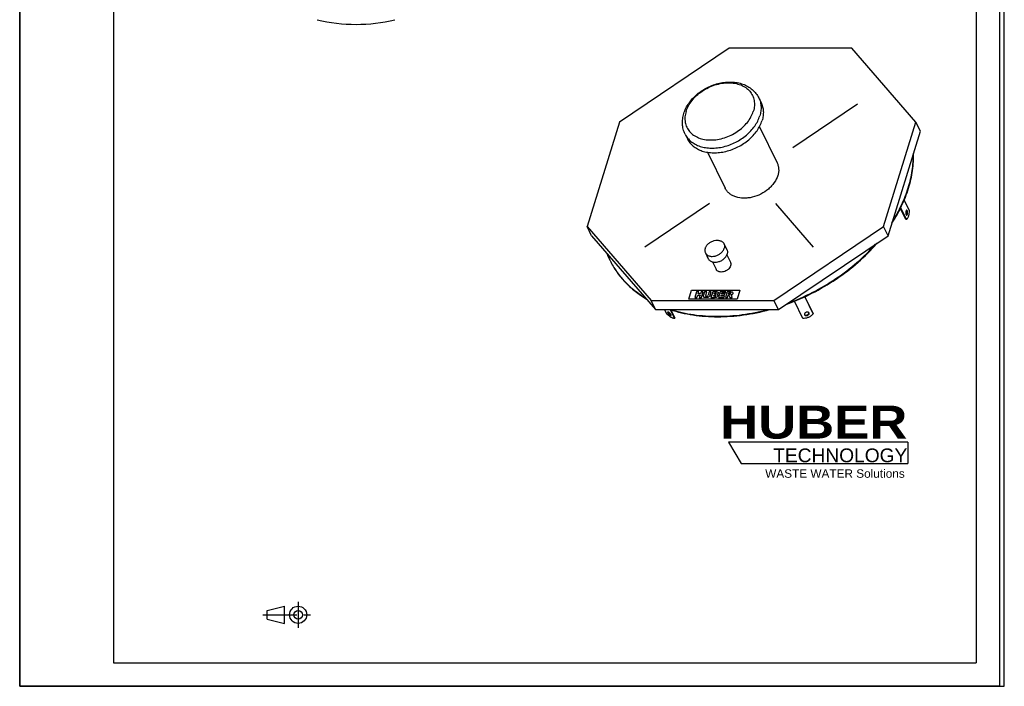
# Model space of a CAD drawing. Header units: millimetres. Extents: x 0 to 2625, y 0 to 3712.
# Tile 1 of 2: x 0 to 2625, y 0 to 1777. Entities that reach past the tile are written whole.
import ezdxf

# ---------------------------------------------------------------- set-up
doc = ezdxf.new("R2010")
doc.units = ezdxf.units.MM
doc.header["$LTSCALE"] = 242
doc.linetypes.add('CENTER', pattern=[0.6, 0.375, -0.075, 0.075, -0.075])
doc.layers.get('0').update_dxf_attribs({"linetype": 'CONTINUOUS'})
for name, color, linetype in [('_ACHSEN', 7, 'CONTINUOUS'), ('_KURVEN', 7, 'CONTINUOUS'), ('HUBER_Logo_BL0', 7, 'CONTINUOUS')]:
    doc.layers.add(name, color=color, linetype=linetype)
doc.styles.add('TEXTSTYLE_2', font='ariblk.ttf')
doc.styles.add('TEXTSTYLE_3', font='arial.ttf')

# ---------------------------------------------------------------- blocks, each defined once
blk = doc.blocks.new('HUBER_LOGO_BL0', base_point=(2132.2, 631))
at = {"layer": 'HUBER_Logo_BL0', "color": 5, "linetype": 'CONTINUOUS'}
for p, q in [((2367.8, 650.3), (1889.7, 650.3)), ((1889.7, 650.3), (1923.4, 594.1)), ((2367.8, 650.3), (2367.8, 594.1)), ((1923.4, 594.1), (2367.8, 594.1))]:
    blk.add_line(p, q, dxfattribs=at)
at = {"layer": 'HUBER_Logo_BL0', "color": 2, "linetype": 'CONTINUOUS', "attachment_point": 3, "line_spacing_factor": 0.78}
for s, insert, char_height, width, style in [('HUBER\\P\\Farial.ttf;\\H36.5625;TECHNOLOGY ', (2366.4, 747.9), 87.75, 484.59, 'TEXTSTYLE_2'), ('WASTE WATER Solutions', (2359.5, 578.3), 22.5, 371.292, 'TEXTSTYLE_3')]:
    blk.add_mtext(s, dxfattribs=dict(at, insert=insert, char_height=char_height, width=width, style=style))
blk = doc.blocks.new('PROJEKTIONSMETHODE_1_BL1', base_point=(712.5, 190.6))
at = {"color": 2, "linetype": 'CONTINUOUS'}
for p, q in [((659.8, 202.1), (705.6, 213.5)), ((705.6, 167.7), (705.6, 213.5)), ((659.8, 179.2), (659.8, 202.1)), ((659.8, 179.2), (705.6, 167.7))]:
    blk.add_line(p, q, dxfattribs=at)
at = {"color": 2, "linetype": 'CENTER'}
for p, q in [((742.3, 225), (742.3, 156.2)), ((648.3, 190.6), (776.7, 190.6))]:
    blk.add_line(p, q, dxfattribs=at)
at = {"color": 2, "linetype": 'CONTINUOUS'}
for radius in [22.9, 11.5]:
    blk.add_circle((742.3, 190.6), radius, dxfattribs=at)

msp = doc.modelspace()

# ---------------------------------------------------------------- linework, layer by layer
at = {"color": 7, "linetype": 'CONTINUOUS'}
for p, q in [((0, 0), (0, 3712.5)), ((0, 0), (0, 3712.5)), ((2625, 0), (2625, 3712.5)), ((2625, 0), (2625, 3712.5)), ((1891.29, 1700.27), (1599, 1503.42)), ((2218.63, 1700.27), (1891.29, 1700.27)), ((2389.27, 1503.42), (2218.63, 1700.27)), ((1599, 1503.42), (1512.97, 1225.03)), ((2303.24, 1225.03), (2389.27, 1503.42)), ((2401.16, 1479.18), (2389.27, 1503.42)), ((2315.13, 1200.78), (2401.16, 1479.18)), ((1524.86, 1200.78), (1512.97, 1225.03)), ((1512.97, 1225.03), (1683.6, 1028.18)), ((2010.94, 1028.18), (2303.24, 1225.03)), ((2315.13, 1200.78), (2303.24, 1225.03)), ((1524.86, 1200.78), (1695.5, 1003.93)), ((2022.84, 1003.93), (2315.13, 1200.78)), ((1683.6, 1028.18), (2010.94, 1028.18)), ((1695.5, 1003.93), (1683.6, 1028.18)), ((2022.84, 1003.93), (2010.94, 1028.18)), ((1695.5, 1003.93), (2022.84, 1003.93)), ((0, 0), (2625, 0)), ((0, 0), (2625, 0))]:
    msp.add_line(p, q, dxfattribs=at)
at = {"color": 3, "linetype": 'CONTINUOUS'}
for p, q in [((2612.5, 3687.5), (2612.5, 0)), ((0, 1856.25), (0, 0)), ((2612.5, 0), (0, 0))]:
    msp.add_line(p, q, dxfattribs=at)
at = {"color": 5, "linetype": 'CONTINUOUS'}
for p, q in [((250, 3625), (250, 62.5)), ((2550, 3625), (2550, 62.5)), ((250, 62.5), (2550, 62.5))]:
    msp.add_line(p, q, dxfattribs=at)
at = {"color": 7, "linetype": 'CONTINUOUS'}
for centre, radius, start, end in [((896.69, 2201.53), 437.5, 256.28774, 283.71226), ((1778.13, 1236.55), 228.21, 201.21171, 206.13565), ((1777.7, 1236.35), 227.73, 206.1385, 206.48687)]:
    msp.add_arc(centre, radius, start, end, dxfattribs=at)
for points, knots in [([(2368.97, 1328.77), (2373.58, 1343.67), (2380.57, 1373.55), (2382.82, 1404.18), (2382.64, 1419.15)], [0, 0, 0, 0, 0.5103327, 1, 1, 1, 1]), ([(2369.58, 1327.52), (2374.35, 1342.93), (2381.5, 1373.84), (2383.57, 1405.53), (2383.19, 1420.98)], [0, 0, 0, 0, 0.5106448, 1, 1, 1, 1]), ([(2325.43, 1234.07), (2334.97, 1248.92), (2351.89, 1279.14), (2364.6, 1311.39), (2369.58, 1327.52)], [0, 0, 0, 0, 0.5111501, 1, 1, 1, 1]), ([(2326.78, 1238.39), (2335.86, 1252.78), (2351.98, 1282.05), (2364.16, 1313.19), (2368.97, 1328.77)], [0, 0, 0, 0, 0.5107983, 1, 1, 1, 1]), ([(2043.55, 1017.86), (2067.02, 1026.27), (2112.92, 1046.04), (2177.23, 1083.7), (2235.47, 1128.41), (2269.78, 1162.72), (2285.38, 1180.73)], [0, 0, 0, 0, 0.2539581, 0.5075667, 0.7573175, 1, 1, 1, 1]), ([(2048.26, 1021.03), (2070.76, 1029.34), (2114.78, 1048.67), (2176.56, 1085.04), (2232.72, 1127.94), (2266, 1160.72), (2281.22, 1177.92)], [0, 0, 0, 0, 0.2538747, 0.507284, 0.756985, 1, 1, 1, 1]), ([(1573.86, 1134.79), (1578.99, 1124.34), (1590.93, 1104.1), (1613.42, 1076.58), (1640.23, 1052.18), (1660.43, 1038.4), (1671.06, 1032.11)], [0, 0, 0, 0, 0.2435905, 0.4898691, 0.7413105, 1, 1, 1, 1]), ([(1573.87, 1134.79), (1578.97, 1124.55), (1590.8, 1104.72), (1612.94, 1077.73), (1639.26, 1053.75), (1659.05, 1040.16), (1669.47, 1033.94)], [0, 0, 0, 0, 0.2436589, 0.4900165, 0.7414585, 1, 1, 1, 1]), ([(1733.99, 1003.91), (1753.83, 997.44), (1795.82, 987.79), (1861.71, 983.22), (1930.44, 988.21), (1976.33, 997.69), (1999.25, 1003.91)], [0, 0, 0, 0, 0.2330023, 0.4784345, 0.7348962, 1, 1, 1, 1]), ([(1737.29, 1003.9), (1756.59, 997.86), (1797.3, 988.85), (1861.04, 984.57), (1927.43, 989.22), (1971.79, 998.09), (1993.95, 1003.9)], [0, 0, 0, 0, 0.2335718, 0.4791287, 0.7353438, 1, 1, 1, 1])]:
    msp.add_open_spline(points, degree=3, knots=knots, dxfattribs=at)
at = {"layer": '_ACHSEN', "color": 7, "linetype": 'CONTINUOUS'}
for p, q in [((1970.49, 1568.2), (1976.59, 1555.76)), ((1773.89, 1471.72), (1779.99, 1459.29)), ((1972.16, 1491.03), (2019.27, 1395.01)), ((1833.9, 1423.19), (1881.02, 1327.17)), ((2357.87, 1295.46), (2371.45, 1267.79)), ((2362.35, 1244.29), (2347.92, 1273.69)), ((2364.19, 1244.29), (2348.84, 1275.57)), ((2364.19, 1244.29), (2362.35, 1244.29)), ((1828.27, 1155.11), (1835.89, 1139.57)), ((1877.64, 1179.34), (1885.27, 1163.8)), ((1847.11, 1131.01), (1856.8, 1111.27)), ((1885.18, 1149.69), (1894.87, 1129.95)), ((2087.65, 980.51), (2065.25, 1026.14)), ((2092.76, 1038.02), (2115.21, 992.26)), ((2092.89, 1038.08), (2114.71, 993.61)), ((1725.16, 992.26), (1719.43, 1003.93)), ((1733.96, 1003.93), (1745.46, 980.51)), ((1736.33, 1003.19), (1746.8, 981.86)), ((1745.46, 980.51), (1746.8, 981.86)), ((2092.28, 990.34), (2092.41, 990.05)), ((2104.48, 994.85), (2104.35, 995.14)), ((2115.21, 992.26), (2114.71, 993.61))]:
    msp.add_line(p, q, dxfattribs=at)
for points, knots in [([(1770.58, 1526.42), (1772.07, 1531.24), (1775.92, 1540.76), (1783.92, 1554.16), (1793.97, 1566.64), (1809.87, 1581.82), (1833.35, 1597.14), (1859.73, 1606.66), (1881.46, 1610.23), (1897.51, 1610.77), (1913.08, 1609.12), (1927.81, 1605.25), (1941.36, 1599.14), (1953.34, 1590.84), (1963.33, 1580.51), (1968.41, 1572.43), (1970.49, 1568.2)], [0, 0, 0, 0, 0.0602779, 0.1223036, 0.1860801, 0.2514014, 0.3847444, 0.5182103, 0.5836709, 0.647619, 0.7098281, 0.7702794, 0.8291551, 0.8867903, 0.9435979, 1, 1, 1, 1]), ([(1976.59, 1555.76), (1978.32, 1552.23), (1981.09, 1544.7), (1982.88, 1532.64), (1982.31, 1520.04), (1980.43, 1511.69), (1979.14, 1507.53)], [0, 0, 0, 0, 0.2390843, 0.4829162, 0.7355749, 1, 1, 1, 1]), ([(1773.89, 1471.72), (1771.86, 1475.84), (1768.64, 1484.56), (1766.53, 1498.39), (1767.1, 1512.55), (1769.17, 1521.85), (1770.58, 1526.42)], [0, 0, 0, 0, 0.2457505, 0.4931759, 0.7440196, 1, 1, 1, 1]), ([(1779.99, 1459.29), (1781.83, 1455.52), (1786.44, 1448.3), (1795.65, 1439.07), (1806.95, 1431.62), (1820, 1426.13), (1834.49, 1422.7), (1850.05, 1421.4), (1866.3, 1422.26), (1882.83, 1425.25), (1899.25, 1430.29), (1920.34, 1439.53), (1939.62, 1452.23), (1955.84, 1467.76), (1965.96, 1480.3), (1973.9, 1493.54), (1977.7, 1502.86), (1979.14, 1507.53)], [0, 0, 0, 0, 0.0506985, 0.1025338, 0.1564624, 0.21314, 0.2728775, 0.3356566, 0.4011768, 0.4689144, 0.5381819, 0.608187, 0.7468171, 0.8140719, 0.8789642, 0.9410192, 1, 1, 1, 1]), ([(2019.27, 1395.01), (2020.49, 1392.52), (2022.44, 1387.23), (2023.7, 1378.75), (2023.3, 1369.89), (2021.97, 1364.02), (2021.07, 1361.09)], [0, 0, 0, 0, 0.2390843, 0.4829162, 0.7355749, 1, 1, 1, 1]), ([(2021.07, 1361.09), (2019, 1354.38), (2013.94, 1344.59), (2004.68, 1333.13), (1993.27, 1322.2), (1976.35, 1311.06), (1957.35, 1303.96), (1941.71, 1301.13), (1926.85, 1300.34), (1912.52, 1302.44), (1899.98, 1307.71), (1892.04, 1312.95), (1885.56, 1319.44), (1882.32, 1324.52), (1881.02, 1327.17)], [0, 0, 0, 0, 0.1207912, 0.1857443, 0.2530621, 0.3918222, 0.5309912, 0.5987922, 0.6643739, 0.7866602, 0.843391, 0.8973702, 0.9492539, 1, 1, 1, 1]), ([(2364.77, 1268.75), (2364.64, 1268.75), (2364.36, 1268.69), (2363.97, 1268.44), (2363.61, 1268.05), (2363.14, 1267.31), (2362.68, 1266.07), (2362.33, 1264.34), (2362.2, 1262.42), (2362.3, 1260.49), (2362.6, 1258.71), (2362.97, 1257.63), (2363.2, 1257.16)], [0, 0, 0, 0, 0.0313934, 0.066536, 0.1078921, 0.1565391, 0.2753624, 0.4178849, 0.5738379, 0.7308845, 0.8765311, 1, 1, 1, 1]), ([(2364.5, 1267.35), (2364.45, 1267.44), (2364.27, 1267.79), (2364.05, 1268.11), (2363.85, 1268.31)], [0, 0, 0, 0, 0.2786984, 1, 1, 1, 1]), ([(2363.85, 1256.2), (2364.09, 1256.44), (2364.51, 1257.09), (2364.96, 1258.26), (2365.29, 1259.7), (2365.52, 1261.85), (2365.43, 1264.04), (2365.01, 1266.06), (2364.69, 1266.95), (2364.5, 1267.35)], [0, 0, 0, 0, 0.0867027, 0.1963948, 0.3253894, 0.4671674, 0.7562708, 0.887411, 1, 1, 1, 1]), ([(2371.45, 1267.79), (2371.42, 1265.16), (2371.15, 1261.29), (2370.28, 1256.34), (2369.43, 1253.02), (2368.38, 1250.09), (2367.16, 1247.62), (2365.81, 1245.66), (2364.74, 1244.66), (2364.19, 1244.29)], [0, 0, 0, 0, 0.3121755, 0.4589901, 0.5954763, 0.719105, 0.8280294, 0.9214148, 1, 1, 1, 1]), ([(2366.34, 1267.35), (2366.24, 1267.55), (2366.03, 1267.93), (2365.64, 1268.39), (2365.23, 1268.68), (2364.92, 1268.75), (2364.77, 1268.75)], [0, 0, 0, 0, 0.3159476, 0.5820842, 0.8045575, 1, 1, 1, 1]), ([(2364.77, 1255.75), (2364.9, 1255.75), (2365.19, 1255.81), (2365.57, 1256.06), (2365.94, 1256.45), (2366.41, 1257.2), (2366.87, 1258.44), (2367.21, 1260.16), (2367.34, 1262.09), (2367.25, 1264.02), (2366.94, 1265.79), (2366.57, 1266.88), (2366.34, 1267.35)], [0, 0, 0, 0, 0.0313934, 0.066536, 0.1078921, 0.1565391, 0.2753624, 0.4178849, 0.5738379, 0.7308845, 0.8765311, 1, 1, 1, 1]), ([(2363.2, 1257.16), (2363.3, 1256.95), (2363.51, 1256.58), (2363.9, 1256.12), (2364.32, 1255.83), (2364.63, 1255.75), (2364.77, 1255.75)], [0, 0, 0, 0, 0.3159476, 0.5820842, 0.8045575, 1, 1, 1, 1]), ([(1827.63, 1167.23), (1828.37, 1169.63), (1830.82, 1174.38), (1835.43, 1179.31), (1839.94, 1182.69), (1844.94, 1185.6), (1851.66, 1188.11), (1858.65, 1188.97), (1863.95, 1188.53), (1867.59, 1187.67), (1870.87, 1186.29), (1873.71, 1184.42), (1876.02, 1182.1), (1877.18, 1180.29), (1877.64, 1179.34)], [0, 0, 0, 0, 0.1207864, 0.2527778, 0.321804, 0.3917686, 0.5309321, 0.664042, 0.7268775, 0.7866686, 0.8433971, 0.8973742, 0.9492559, 1, 1, 1, 1]), ([(1827.63, 1167.23), (1827.3, 1166.18), (1826.83, 1164.09), (1826.69, 1160.92), (1827.14, 1157.89), (1827.83, 1156), (1828.27, 1155.11)], [0, 0, 0, 0, 0.264425, 0.5170837, 0.7609157, 1, 1, 1, 1]), ([(1828.27, 1155.11), (1828.73, 1154.17), (1829.89, 1152.35), (1832.2, 1150.04), (1835.04, 1148.17), (1838.32, 1146.79), (1841.96, 1145.93), (1847.27, 1145.48), (1854.25, 1146.35), (1860.97, 1148.86), (1865.97, 1151.77), (1870.48, 1155.15), (1875.09, 1160.08), (1877.54, 1164.83), (1878.28, 1167.23)], [0, 0, 0, 0, 0.0507441, 0.1026258, 0.1566029, 0.2133314, 0.2731225, 0.335958, 0.4690679, 0.6082314, 0.678196, 0.7472222, 0.8792136, 1, 1, 1, 1]), ([(1877.64, 1179.34), (1878.08, 1178.46), (1878.77, 1176.56), (1879.22, 1173.54), (1879.08, 1170.37), (1878.61, 1168.27), (1878.28, 1167.23)], [0, 0, 0, 0, 0.2390843, 0.4829163, 0.735575, 1, 1, 1, 1]), ([(1885.27, 1163.8), (1885.7, 1162.92), (1886.4, 1161.02), (1886.85, 1157.99), (1886.71, 1154.83), (1886.23, 1152.73), (1885.91, 1151.69)], [0, 0, 0, 0, 0.2390843, 0.4829163, 0.735575, 1, 1, 1, 1]), ([(1835.89, 1139.57), (1836.36, 1138.63), (1837.51, 1136.81), (1839.83, 1134.5), (1842.66, 1132.63), (1845.94, 1131.25), (1849.58, 1130.38), (1854.89, 1129.94), (1861.88, 1130.81), (1868.59, 1133.32), (1873.59, 1136.23), (1878.11, 1139.61), (1882.72, 1144.54), (1885.17, 1149.29), (1885.91, 1151.69)], [0, 0, 0, 0, 0.0507441, 0.1026258, 0.1566029, 0.2133314, 0.2731225, 0.335958, 0.4690679, 0.6082314, 0.678196, 0.7472222, 0.8792136, 1, 1, 1, 1]), ([(1894.87, 1129.95), (1895.2, 1129.26), (1895.74, 1127.8), (1896.21, 1124.64), (1895.84, 1122.18), (1895.36, 1120.61)], [0, 0, 0, 0, 0.2395658, 0.4838887, 1, 1, 1, 1]), ([(1895.36, 1120.61), (1894.79, 1118.76), (1892.9, 1115.1), (1889.34, 1111.3), (1885.87, 1108.69), (1882.01, 1106.45), (1876.83, 1104.51), (1870.5, 1103.73), (1865.48, 1104.46), (1862.02, 1105.91), (1859.83, 1107.35), (1858.05, 1109.14), (1857.16, 1110.54), (1856.8, 1111.27)], [0, 0, 0, 0, 0.1208281, 0.252865, 0.3219151, 0.3919038, 0.5311154, 0.6642713, 0.786595, 0.8433431, 0.8973388, 0.9492384, 1, 1, 1, 1]), ([(1745.46, 980.51), (1744.92, 980.42), (1743.66, 980.46), (1741.63, 980.97), (1739.3, 981.92), (1736.71, 983.3), (1733.92, 985.07), (1729.94, 987.97), (1727.05, 990.46), (1725.16, 992.26)], [0, 0, 0, 0, 0.0686659, 0.1553357, 0.2607502, 0.3838241, 0.522397, 0.6735982, 1, 1, 1, 1]), ([(1727.63, 997.17), (1727.55, 997.08), (1727.42, 996.82), (1727.43, 996.34), (1727.58, 995.77), (1727.75, 995.36), (1727.86, 995.14)], [0, 0, 0, 0, 0.1693052, 0.3817418, 0.6574061, 1, 1, 1, 1]), ([(1736.66, 990.05), (1736.43, 990.51), (1735.83, 991.47), (1734.73, 992.86), (1733.42, 994.24), (1732, 995.48), (1730.8, 996.34), (1729.88, 996.86), (1729.28, 997.14), (1728.75, 997.32), (1728.29, 997.39), (1727.91, 997.35), (1727.71, 997.24), (1727.63, 997.17)], [0, 0, 0, 0, 0.1275651, 0.2782049, 0.4398875, 0.5992188, 0.7430864, 0.8056565, 0.8604679, 0.9068315, 0.9446349, 0.9747798, 1, 1, 1, 1]), ([(1727.86, 995.14), (1728.09, 994.68), (1728.68, 993.72), (1729.78, 992.33), (1731.1, 990.95), (1732.51, 989.71), (1733.72, 988.85), (1734.63, 988.33), (1735.23, 988.05), (1735.77, 987.88), (1736.23, 987.81), (1736.61, 987.84), (1736.81, 987.96), (1736.88, 988.03)], [0, 0, 0, 0, 0.1275651, 0.2782049, 0.4398875, 0.5992188, 0.7430864, 0.8056565, 0.8604679, 0.9068315, 0.9446349, 0.9747798, 1, 1, 1, 1]), ([(1728.89, 997.26), (1728.91, 997.2), (1729, 996.94), (1729.11, 996.69), (1729.2, 996.5)], [0, 0, 0, 0, 0.2290557, 1, 1, 1, 1]), ([(1729.2, 996.5), (1729.38, 996.14), (1729.82, 995.4), (1730.93, 993.89), (1732.62, 992.09), (1734.49, 990.56), (1735.96, 989.68), (1736.65, 989.38), (1736.96, 989.29)], [0, 0, 0, 0, 0.1106336, 0.2390347, 0.5229709, 0.7943962, 0.9081038, 1, 1, 1, 1]), ([(1736.88, 988.03), (1736.97, 988.11), (1737.09, 988.37), (1737.09, 988.85), (1736.94, 989.43), (1736.76, 989.83), (1736.66, 990.05)], [0, 0, 0, 0, 0.1693052, 0.3817418, 0.6574061, 1, 1, 1, 1]), ([(2115.21, 992.26), (2113.66, 990.33), (2109.87, 986.82), (2103.04, 982.99), (2095.47, 980.7), (2090.2, 980.34), (2087.65, 980.51)], [0, 0, 0, 0, 0.2392544, 0.494328, 0.7524341, 1, 1, 1, 1]), ([(2104.35, 995.14), (2104.22, 995.4), (2103.88, 995.9), (2102.91, 996.74), (2101.23, 997.38), (2098.93, 997.43), (2096.58, 996.83), (2094.46, 995.65), (2092.87, 994.06), (2092.13, 992.45), (2092.06, 991.2), (2092.18, 990.61), (2092.28, 990.34)], [0, 0, 0, 0, 0.051307, 0.1051628, 0.2241512, 0.359415, 0.5042194, 0.6480075, 0.7806009, 0.8964554, 0.9491948, 1, 1, 1, 1]), ([(2092.11, 991.05), (2092.42, 990.59), (2093.35, 989.77), (2095.18, 989.17), (2097.29, 989.14), (2099.47, 989.66), (2101.46, 990.68), (2103.04, 992.08), (2104.04, 993.73), (2104.21, 994.95), (2104.15, 995.5)], [0, 0, 0, 0, 0.104901, 0.2240093, 0.3576327, 0.4999814, 0.6423339, 0.7759677, 0.8950892, 1, 1, 1, 1]), ([(2092.41, 990.05), (2092.54, 989.79), (2092.88, 989.29), (2093.85, 988.45), (2095.53, 987.82), (2097.83, 987.77), (2100.18, 988.37), (2102.3, 989.54), (2103.89, 991.14), (2104.63, 992.74), (2104.7, 994), (2104.58, 994.58), (2104.48, 994.85)], [0, 0, 0, 0, 0.051307, 0.1051628, 0.2241512, 0.359415, 0.5042194, 0.6480075, 0.7806009, 0.8964554, 0.9491948, 1, 1, 1, 1])]:
    msp.add_open_spline(points, degree=3, knots=knots, dxfattribs=at)
at = {"layer": '_ACHSEN', "color": 9, "linetype": 'CONTINUOUS'}
for points, knots in [([(1776.56, 1532.15), (1778.15, 1537.3), (1782.59, 1547.58), (1792.2, 1561.86), (1804.6, 1575), (1819.31, 1586.5), (1835.79, 1595.95), (1853.41, 1602.98), (1871.52, 1607.35), (1889.46, 1608.88), (1906.55, 1607.5), (1922.16, 1603.23), (1935.7, 1596.19), (1946.62, 1586.59), (1954.41, 1574.78), (1958.69, 1561.28), (1959.29, 1546.7), (1957.34, 1536.98), (1955.85, 1532.15)], [0, 0, 0, 0, 0.0611005, 0.1260617, 0.1943737, 0.2651198, 0.3371188, 0.4090621, 0.4796466, 0.5477081, 0.6123583, 0.6731281, 0.7301051, 0.7840301, 0.8362705, 0.8885876, 0.9427239, 1, 1, 1, 1]), ([(1970.49, 1568.2), (1972.22, 1564.66), (1974.99, 1557.13), (1976.78, 1545.07), (1976.21, 1532.48), (1974.33, 1524.12), (1973.04, 1519.96)], [0, 0, 0, 0, 0.2390843, 0.4829162, 0.7355749, 1, 1, 1, 1]), ([(1776.56, 1532.15), (1775.07, 1527.33), (1773.11, 1517.6), (1773.72, 1503.03), (1777.99, 1489.53), (1785.78, 1477.72), (1796.7, 1468.12), (1810.24, 1461.08), (1825.86, 1456.81), (1842.95, 1455.43), (1860.88, 1456.96), (1878.99, 1461.32), (1896.62, 1468.36), (1913.09, 1477.81), (1927.8, 1489.31), (1940.2, 1502.44), (1949.81, 1516.73), (1954.26, 1527.01), (1955.85, 1532.15)], [0, 0, 0, 0, 0.0572761, 0.1114124, 0.1637295, 0.2159699, 0.2698949, 0.3268719, 0.3876417, 0.4522919, 0.5203534, 0.5909379, 0.6628812, 0.7348802, 0.8056263, 0.8739383, 0.9388995, 1, 1, 1, 1]), ([(1773.89, 1471.72), (1775.73, 1467.95), (1780.34, 1460.73), (1789.55, 1451.5), (1800.84, 1444.05), (1813.9, 1438.56), (1828.39, 1435.13), (1843.95, 1433.83), (1860.2, 1434.69), (1876.73, 1437.68), (1893.15, 1442.72), (1914.24, 1451.97), (1933.52, 1464.66), (1949.74, 1480.19), (1959.86, 1492.73), (1967.8, 1505.97), (1971.6, 1515.29), (1973.04, 1519.96)], [0, 0, 0, 0, 0.0506985, 0.1025338, 0.1564624, 0.21314, 0.2728775, 0.3356566, 0.4011768, 0.4689144, 0.5381819, 0.608187, 0.7468171, 0.8140719, 0.8789642, 0.9410192, 1, 1, 1, 1])]:
    msp.add_open_spline(points, degree=3, knots=knots, dxfattribs=at)
at = {"layer": '_KURVEN', "color": 4, "linetype": 'CONTINUOUS'}
for p, q in [((2061.18, 1435.87), (2233.89, 1552.18)), ((1839.12, 1286.31), (1666.4, 1170)), ((2014.96, 1286.31), (2115.79, 1170)), ((1784.01, 1032.09), (1791.27, 1055.59)), ((1791.27, 1055.59), (1920.22, 1055.59)), ((1804.71, 1051.68), (1799.87, 1036.01)), ((1810.4, 1051.68), (1804.71, 1051.68)), ((1808.71, 1046.19), (1810.4, 1051.68)), ((1816.62, 1051.68), (1814.93, 1046.19)), ((1822.34, 1051.68), (1816.62, 1051.68)), ((1817.5, 1036.01), (1822.34, 1051.68)), ((1826.13, 1051.68), (1823.25, 1042.34)), ((1831.81, 1051.68), (1826.13, 1051.68)), ((1828.86, 1042.11), (1831.81, 1051.68)), ((1838.11, 1051.68), (1835.15, 1042.11)), ((1843.79, 1051.68), (1838.11, 1051.68)), ((1840.9, 1042.34), (1843.79, 1051.68)), ((1847.57, 1051.68), (1842.73, 1036.01)), ((1858.23, 1051.68), (1847.57, 1051.68)), ((1867.56, 1051.68), (1862.72, 1036.01)), ((1882.82, 1051.68), (1867.56, 1051.68)), ((1886.23, 1051.68), (1881.39, 1036.01)), ((1881.78, 1048.33), (1882.82, 1051.68)), ((1895.72, 1051.68), (1886.23, 1051.68)), ((1920.22, 1055.59), (1912.95, 1032.09)), ((1912.95, 1032.09), (1784.01, 1032.09)), ((1799.87, 1036.01), (1805.56, 1036.01)), ((1805.56, 1036.01), (1807.52, 1042.35)), ((1807.52, 1042.35), (1813.74, 1042.35)), ((1814.93, 1046.19), (1808.71, 1046.19)), ((1813.74, 1042.35), (1811.78, 1036.01)), ((1811.78, 1036.01), (1817.5, 1036.01)), ((1842.73, 1036.01), (1852.56, 1036.01)), ((1849.51, 1039.38), (1850.49, 1042.55)), ((1852.41, 1039.38), (1849.51, 1039.38)), ((1850.49, 1042.55), (1853.38, 1042.55)), ((1851.41, 1045.53), (1852.33, 1048.5)), ((1853.89, 1045.53), (1851.41, 1045.53)), ((1852.33, 1048.5), (1854.85, 1048.5)), ((1862.72, 1036.01), (1878.25, 1036.01)), ((1869.52, 1039.56), (1870.48, 1042.65)), ((1879.35, 1039.56), (1869.52, 1039.56)), ((1870.48, 1042.65), (1879.34, 1042.65)), ((1871.46, 1045.84), (1872.23, 1048.33)), ((1880.32, 1045.84), (1871.46, 1045.84)), ((1872.23, 1048.33), (1881.78, 1048.33)), ((1878.25, 1036.01), (1879.35, 1039.56)), ((1879.34, 1042.65), (1880.32, 1045.84)), ((1881.39, 1036.01), (1887.11, 1036.01)), ((1887.11, 1036.01), (1889.08, 1042.37)), ((1889.08, 1042.37), (1889.58, 1042.37)), ((1889.99, 1045.33), (1890.97, 1048.51)), ((1892.39, 1045.33), (1889.99, 1045.33)), ((1890.97, 1048.51), (1893.48, 1048.51)), ((1891.52, 1040.8), (1893.08, 1036.01)), ((1893.08, 1036.01), (1899.51, 1036.01)), ((1899.51, 1036.01), (1898.15, 1040.54))]:
    msp.add_line(p, q, dxfattribs=at)
for points in [[(1858.23, 1051.68), (1860, 1051.68), (1861.24, 1051.3), (1861.96, 1050.55)], [(1861.96, 1050.55), (1862.69, 1049.81), (1862.88, 1048.88), (1862.54, 1047.77)], [(1895.72, 1051.68), (1897.48, 1051.68), (1898.79, 1051.55), (1899.64, 1051.29)], [(1899.64, 1051.29), (1900.49, 1051.03), (1901.08, 1050.55), (1901.44, 1049.86)], [(1822.95, 1039.68), (1822.91, 1040.69), (1823.01, 1041.57), (1823.25, 1042.34)], [(1823.61, 1037.88), (1823.19, 1038.47), (1822.98, 1039.07), (1822.95, 1039.68)], [(1825.15, 1036.53), (1824.53, 1036.85), (1824.02, 1037.3), (1823.61, 1037.88)], [(1827.6, 1035.9), (1826.58, 1036.01), (1825.75, 1036.21), (1825.15, 1036.53)], [(1830.5, 1035.74), (1829.59, 1035.74), (1828.63, 1035.8), (1827.6, 1035.9)], [(1828.86, 1042.11), (1828.59, 1041.26), (1828.66, 1040.59), (1829.07, 1040.11)], [(1829.07, 1040.11), (1829.47, 1039.63), (1830.18, 1039.4), (1831.17, 1039.4)], [(1834.64, 1036.26), (1833.43, 1035.92), (1832.04, 1035.74), (1830.5, 1035.74)], [(1831.17, 1039.4), (1832.15, 1039.4), (1832.99, 1039.63), (1833.69, 1040.1)], [(1833.69, 1040.1), (1834.39, 1040.57), (1834.89, 1041.25), (1835.15, 1042.11)], [(1837.31, 1037.56), (1836.39, 1036.94), (1835.51, 1036.51), (1834.64, 1036.26)], [(1839.58, 1039.72), (1838.98, 1038.89), (1838.23, 1038.18), (1837.31, 1037.56)], [(1840.9, 1042.34), (1840.61, 1041.41), (1840.17, 1040.54), (1839.58, 1039.72)], [(1852.41, 1039.38), (1853.39, 1039.38), (1854.13, 1039.51), (1854.62, 1039.81)], [(1855.17, 1036.22), (1853.84, 1036.07), (1852.97, 1036.01), (1852.56, 1036.01)], [(1855.34, 1042.12), (1855.02, 1042.4), (1854.38, 1042.55), (1853.38, 1042.55)], [(1853.89, 1045.53), (1854.77, 1045.53), (1855.42, 1045.66), (1855.86, 1045.92)], [(1854.62, 1039.81), (1855.12, 1040.11), (1855.44, 1040.51), (1855.6, 1041.01)], [(1856.54, 1048.12), (1856.26, 1048.37), (1855.7, 1048.5), (1854.85, 1048.5)], [(1857.49, 1036.73), (1856.94, 1036.5), (1856.16, 1036.33), (1855.17, 1036.22)], [(1855.6, 1041.01), (1855.74, 1041.47), (1855.65, 1041.84), (1855.34, 1042.12)], [(1855.86, 1045.92), (1856.29, 1046.17), (1856.58, 1046.56), (1856.73, 1047.05)], [(1856.73, 1047.05), (1856.87, 1047.5), (1856.81, 1047.86), (1856.54, 1048.12)], [(1859.79, 1038.28), (1859.14, 1037.62), (1858.37, 1037.11), (1857.49, 1036.73)], [(1860.78, 1045.39), (1860.19, 1044.94), (1859.42, 1044.6), (1858.47, 1044.34)], [(1858.47, 1044.34), (1859.71, 1044.07), (1860.53, 1043.61), (1860.96, 1042.94)], [(1861.13, 1040.47), (1860.88, 1039.65), (1860.43, 1038.92), (1859.79, 1038.28)], [(1862.54, 1047.77), (1862.25, 1046.85), (1861.67, 1046.05), (1860.78, 1045.39)], [(1860.96, 1042.94), (1861.38, 1042.28), (1861.44, 1041.46), (1861.13, 1040.47)], [(1890.85, 1042), (1890.52, 1042.24), (1890.09, 1042.37), (1889.58, 1042.37)], [(1891.52, 1040.8), (1891.32, 1041.41), (1891.1, 1041.81), (1890.85, 1042)], [(1892.39, 1045.33), (1892.64, 1045.33), (1893.16, 1045.39), (1893.96, 1045.53)], [(1895.47, 1048.1), (1895.18, 1048.37), (1894.51, 1048.51), (1893.48, 1048.51)], [(1893.96, 1045.53), (1894.36, 1045.61), (1894.71, 1045.77), (1895.04, 1046.03)], [(1895.04, 1046.03), (1895.35, 1046.29), (1895.57, 1046.6), (1895.68, 1046.94)], [(1895.68, 1046.94), (1895.83, 1047.44), (1895.76, 1047.83), (1895.47, 1048.1)], [(1897.89, 1043.54), (1897.33, 1043.29), (1896.6, 1043.08), (1895.69, 1042.92)], [(1895.69, 1042.92), (1896.31, 1042.72), (1896.75, 1042.53), (1897, 1042.34)], [(1897, 1042.34), (1897.17, 1042.21), (1897.39, 1041.94), (1897.66, 1041.51)], [(1897.66, 1041.51), (1897.92, 1041.1), (1898.08, 1040.78), (1898.15, 1040.54)], [(1900.16, 1045.07), (1899.53, 1044.44), (1898.77, 1043.93), (1897.89, 1043.54)], [(1901.51, 1047.33), (1901.24, 1046.45), (1900.79, 1045.7), (1900.16, 1045.07)], [(1901.44, 1049.86), (1901.79, 1049.16), (1901.82, 1048.32), (1901.51, 1047.33)]]:
    msp.add_open_spline(points, degree=3, dxfattribs=at)

# ---------------------------------------------------------------- block references
at = {"color": 2, "linetype": 'CONTINUOUS'}
msp.add_blockref('PROJEKTIONSMETHODE_1_BL1', (712.5, 190.62), dxfattribs=at)
at = {"layer": 'HUBER_Logo_BL0'}
msp.add_blockref('HUBER_LOGO_BL0', (2132.25, 630.97), dxfattribs=at)

doc.saveas('drawing.dxf')
